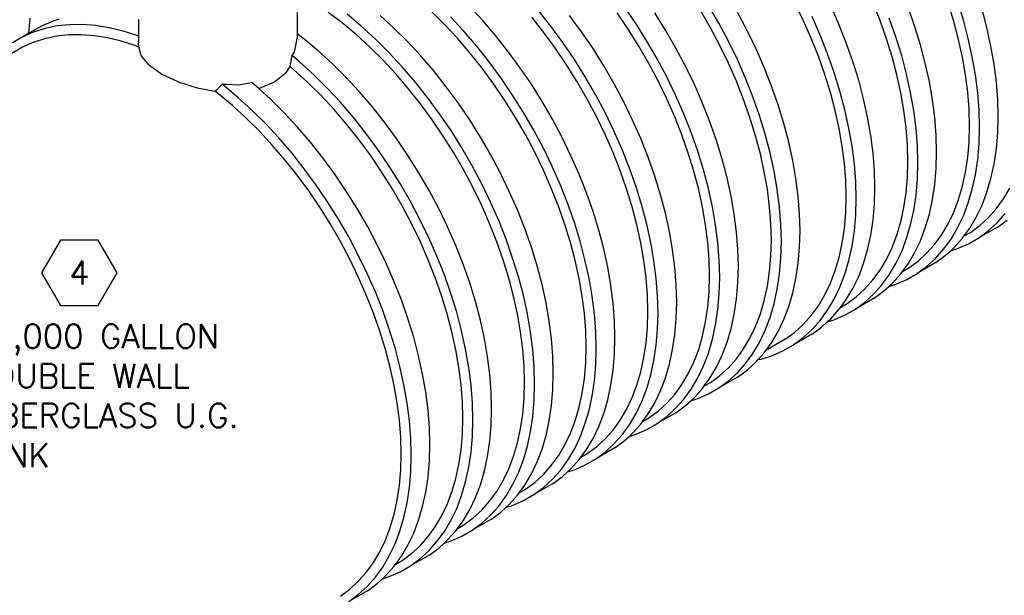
# Model space of a CAD drawing. Extents: x -17300 to -11339, y 1971 to 5059.
# Tile 38 of 81: x -13673 to -13300, y 2734 to 2952. Entities that reach past the tile are written whole.
import ezdxf
from ezdxf.enums import TextEntityAlignment as Align

# ---------------------------------------------------------------- set-up
doc = ezdxf.new("R2010")
doc.units = 0
doc.header["$MEASUREMENT"] = 0
doc.layers.get('0').update_dxf_attribs({"linetype": 'CONTINUOUS'})
doc.layers.add('TANK-SLOPE', color=2, linetype='CONTINUOUS')
doc.layers.add('TEXT', color=3, linetype='CONTINUOUS')
doc.styles.add('SIMPLEX', font='simplex')

# ---------------------------------------------------------------- blocks, each defined once
blk = doc.blocks.new('HEX')
at = {"color": 3}
blk.add_lwpolyline([(-0.0577, 0.1), (-0.1155, 0), (-0.0577, -0.1), (0.0577, -0.1), (0.1155, 0), (0.0577, 0.1)], close=True, dxfattribs=at)
at = {"color": 3, "style": 'SIMPLEX'}
blk.add_attdef('D#', text='', height=0.08, dxfattribs=at).set_placement((0, 0), align=Align.MIDDLE)
blk = doc.blocks.new('5-6 TANKS')
for p, q in [((84.67, -41.77), (82.15, -39.06)), ((129.36, -42.33), (127.42, -38.98)), ((145.32, -41.72), (143.69, -38.35)), ((152.07, -42.52), (150.53, -39.02)), ((159.84, -41.83), (158.49, -38.39)), ((173.78, -41.97), (172.72, -38.53)), ((175.59, -41.69), (174.51, -38.16)), ((49.6, -39.97), (49.6, -44.33)), ((58.14, -42.28), (55.5, -40.27)), ((61.74, -42.88), (59.07, -40.64)), ((67.91, -43.24), (65.28, -40.84)), ((77.47, -42.54), (74.96, -40.05)), ((97.6, -42.9), (95.24, -39.92)), ((103.4, -43.94), (101.13, -40.85)), ((112.23, -43.47), (110.12, -40.36)), ((113.7, -42.44), (111.53, -39.25)), ((119.29, -43.67), (117.23, -40.39)), ((127.78, -43.18), (125.9, -39.92)), ((134.71, -43.71), (132.89, -40.29)), ((166.37, -42.85), (165.13, -39.32)), ((180.06, -43.16), (179.13, -39.65)), ((-1.11, -44.23), (-0.86, -41.34)), ((3.29, -41.97), (1.23, -42.87)), ((4.6, -41.55), (3.29, -41.97)), ((6.54, -42.6), (4.19, -42.85)), ((8.99, -42.58), (6.54, -42.6)), ((11.5, -42.77), (8.99, -42.58)), ((14.08, -43.19), (11.5, -42.77)), ((19.6, -41.63), (19.6, -44.76)), ((60.74, -44.45), (58.14, -42.28)), ((79.92, -45.17), (77.47, -42.54)), ((81.13, -43.81), (78.62, -41.1)), ((87.11, -44.62), (84.67, -41.77)), ((96.25, -44.1), (93.96, -41.21)), ((115.75, -45.71), (113.7, -42.44)), ((131.17, -45.75), (129.36, -42.33)), ((146.82, -45.13), (145.32, -41.72)), ((148.53, -44.57), (146.99, -41.06)), ((153.46, -46.05), (152.07, -42.52)), ((161.05, -45.27), (159.84, -41.83)), ((162.84, -44.9), (161.59, -41.36)), ((174.68, -45.38), (173.78, -41.97)), ((176.52, -45.21), (175.59, -41.69)), ((-0.25, -44.01), (-2.3, -44.92)), ((-1.11, -44.23), (-2.3, -44.92)), ((1.23, -42.87), (-1.11, -44.23)), ((1.92, -43.32), (-0.25, -44.01)), ((4.19, -42.85), (1.92, -43.32)), ((6.41, -44.55), (4.12, -44.79)), ((8.79, -44.52), (6.41, -44.55)), ((11.23, -44.71), (8.79, -44.52)), ((16.71, -43.82), (14.08, -43.19)), ((19.38, -44.68), (16.71, -43.82)), ((19.6, -44.76), (19.38, -44.68)), ((50.93, -45.34), (49.6, -44.33)), ((49.6, -44.33), (49.6, -45.21)), ((63.3, -46.79), (60.74, -44.45)), ((64.37, -45.28), (61.74, -42.88)), ((70.49, -45.8), (67.91, -43.24)), ((83.57, -46.66), (81.13, -43.81)), ((89.47, -47.59), (87.11, -44.62)), ((98.46, -47.1), (96.25, -44.1)), ((99.87, -45.98), (97.6, -42.9)), ((105.57, -47.13), (103.4, -43.94)), ((114.23, -46.66), (112.23, -43.47)), ((121.23, -47.03), (119.29, -43.67)), ((129.54, -46.51), (127.78, -43.18)), ((136.39, -47.18), (134.71, -43.71)), ((149.93, -48.09), (148.53, -44.57)), ((167.46, -46.39), (166.37, -42.85)), ((180.82, -46.64), (180.06, -43.16)), ((-2.3, -44.92), (-4.24, -46.03)), ((-0.19, -45.92), (-2.19, -46.8)), ((1.91, -45.25), (-0.19, -45.92)), ((4.12, -44.79), (1.91, -45.25)), ((13.74, -45.12), (11.23, -44.71)), ((16.3, -45.74), (13.74, -45.12)), ((18.9, -46.57), (16.3, -45.74)), ((19.6, -44.76), (19.6, -46.1)), ((19.68, -46.88), (19.6, -46.1)), ((49.09, -47.83), (49.4, -46.22)), ((49.4, -46.22), (49.6, -45.21)), ((53.61, -47.57), (50.93, -45.34)), ((66.95, -47.84), (64.37, -45.28)), ((73, -48.51), (70.49, -45.8)), ((82.29, -47.94), (79.92, -45.17)), ((102.03, -49.17), (99.87, -45.98)), ((117.69, -49.07), (115.75, -45.71)), ((131.18, -49.89), (129.54, -46.51)), ((132.85, -49.22), (131.17, -45.75)), ((148.17, -48.56), (146.82, -45.13)), ((154.71, -49.59), (153.46, -46.05)), ((162.11, -48.7), (161.05, -45.27)), ((163.93, -48.43), (162.84, -44.9)), ((168.39, -49.9), (167.46, -46.39)), ((175.42, -48.77), (174.68, -45.38)), ((177.29, -48.69), (176.52, -45.21)), ((-2.19, -46.8), (-7.27, -49.73)), ((19.68, -46.88), (18.9, -46.57)), ((20.11, -48.43), (19.68, -46.88)), ((48.69, -48.46), (49.09, -47.83)), ((56.24, -49.97), (53.61, -47.57)), ((65.8, -49.28), (63.3, -46.79)), ((69.46, -50.55), (66.95, -47.84)), ((84.59, -50.83), (82.29, -47.94)), ((85.93, -49.63), (83.57, -46.66)), ((91.73, -50.68), (89.47, -47.59)), ((100.56, -50.2), (98.46, -47.1)), ((107.62, -50.41), (105.57, -47.13)), ((116.11, -49.92), (114.23, -46.66)), ((123.04, -50.45), (121.23, -47.03)), ((137.93, -50.69), (136.39, -47.18)), ((151.17, -51.63), (149.93, -48.09)), ((181.42, -50.08), (180.82, -46.64)), ((20.12, -48.44), (20.11, -48.43)), ((21.61, -50.25), (20.12, -48.44)), ((21.61, -50.25), (21.68, -50.29)), ((48.28, -50.52), (48.69, -48.46)), ((50.07, -49.61), (48.69, -48.46)), ((52.7, -52.02), (50.07, -49.61)), ((58.82, -52.53), (56.24, -49.97)), ((68.25, -51.91), (65.8, -49.28)), ((75.44, -51.35), (73, -48.51)), ((88.2, -52.72), (85.93, -49.63)), ((102.56, -53.39), (100.56, -50.2)), ((104.09, -52.45), (102.03, -49.17)), ((117.88, -53.25), (116.11, -49.92)), ((119.5, -52.49), (117.69, -49.07)), ((132.68, -53.3), (131.18, -49.89)), ((134.39, -52.73), (132.85, -49.22)), ((149.38, -52), (148.17, -48.56)), ((155.8, -53.12), (154.71, -49.59)), ((163.01, -52.12), (162.11, -48.7)), ((164.86, -51.94), (163.93, -48.43)), ((169.16, -53.38), (168.39, -49.9)), ((176.01, -52.11), (175.42, -48.77)), ((177.89, -52.12), (177.29, -48.69)), ((181.85, -53.45), (181.42, -50.08)), ((21.68, -50.29), (24, -51.94)), ((24, -51.94), (27.01, -53.37)), ((45.57, -53.2), (47.59, -51.6)), ((47.59, -51.6), (48.28, -50.52)), ((49.07, -51.19), (48.28, -50.52)), ((51.63, -53.52), (49.07, -51.19)), ((55.28, -54.58), (52.7, -52.02)), ((70.62, -54.68), (68.25, -51.91)), ((71.91, -53.39), (69.46, -50.55)), ((77.8, -54.33), (75.44, -51.35)), ((86.79, -53.84), (84.59, -50.83)), ((93.9, -53.87), (91.73, -50.68)), ((109.56, -53.77), (107.62, -50.41)), ((124.72, -53.92), (123.04, -50.45)), ((139.32, -54.22), (137.93, -50.69)), ((150.44, -55.44), (149.38, -52)), ((152.26, -55.16), (151.17, -51.63)), ((163.76, -55.5), (163.01, -52.12)), ((165.62, -55.42), (164.86, -51.94)), ((176.42, -55.39), (176.01, -52.11)), ((178.31, -55.49), (177.89, -52.12)), ((27.01, -53.37), (27.1, -53.42)), ((27.1, -53.42), (30.72, -54.56)), ((34.6, -54.76), (35.41, -53.87)), ((35.41, -53.87), (36.16, -53.87)), ((35.73, -54.12), (35.41, -53.87)), ((36.16, -53.87), (38.49, -53.95)), ((38.49, -53.95), (41.02, -53.54)), ((41.94, -54.31), (41.02, -53.54)), ((42.34, -54.68), (44.74, -53.69)), ((44.74, -53.69), (45.21, -53.5)), ((45.21, -53.5), (45.57, -53.2)), ((54.14, -56.01), (51.63, -53.52)), ((61.33, -55.24), (58.82, -52.53)), ((74.26, -56.37), (71.91, -53.39)), ((88.9, -56.94), (86.79, -53.84)), ((90.36, -55.91), (88.2, -52.72)), ((95.95, -57.15), (93.9, -53.87)), ((104.45, -56.66), (102.56, -53.39)), ((106.02, -55.81), (104.09, -52.45)), ((111.37, -57.19), (109.56, -53.77)), ((119.51, -56.62), (117.88, -53.25)), ((121.18, -55.96), (119.5, -52.49)), ((126.26, -57.43), (124.72, -53.92)), ((134.03, -56.73), (132.68, -53.3)), ((135.79, -56.26), (134.39, -52.73)), ((156.72, -56.64), (155.8, -53.12)), ((169.75, -56.81), (169.16, -53.38)), ((182.11, -56.75), (181.85, -53.45)), ((30.72, -54.56), (30.75, -54.57)), ((30.75, -54.57), (34.02, -55.15)), ((34.02, -55.15), (34.6, -54.76)), ((34.8, -55.75), (34.02, -55.15)), ((37.4, -57.92), (34.8, -55.75)), ((38.41, -56.35), (35.73, -54.12)), ((42.34, -54.68), (41.94, -54.31)), ((44.57, -56.71), (42.34, -54.68)), ((57.8, -57.28), (55.28, -54.58)), ((63.77, -58.09), (61.33, -55.24)), ((72.92, -57.57), (70.62, -54.68)), ((80.07, -57.41), (77.8, -54.33)), ((107.84, -59.23), (106.02, -55.81)), ((140.57, -57.76), (139.32, -54.22)), ((151.35, -58.86), (150.44, -55.44)), ((153.19, -58.68), (152.26, -55.16)), ((164.34, -58.84), (163.76, -55.5)), ((166.22, -58.85), (165.62, -55.42)), ((176.67, -58.6), (176.42, -55.39)), ((178.57, -58.79), (178.31, -55.49)), ((41.04, -58.75), (38.41, -56.35)), ((47.15, -59.27), (44.57, -56.71)), ((56.58, -58.65), (54.14, -56.01)), ((60.24, -60.13), (57.8, -57.28)), ((75.12, -60.57), (72.92, -57.57)), ((76.53, -59.45), (74.26, -56.37)), ((82.23, -60.6), (80.07, -57.41)), ((90.9, -60.13), (88.9, -56.94)), ((92.42, -59.19), (90.36, -55.91)), ((97.89, -60.5), (95.95, -57.15)), ((106.21, -59.98), (104.45, -56.66)), ((113.05, -60.66), (111.37, -57.19)), ((121.01, -60.03), (119.51, -56.62)), ((122.72, -59.47), (121.18, -55.96)), ((127.65, -60.95), (126.26, -57.43)), ((135.24, -60.17), (134.03, -56.73)), ((137.03, -59.8), (135.79, -56.26)), ((157.49, -60.12), (156.72, -56.64)), ((170.18, -60.19), (169.75, -56.81)), ((182.19, -59.96), (182.11, -56.75)), ((39.96, -60.26), (37.4, -57.92)), ((43.62, -61.31), (41.04, -58.75)), ((49.67, -61.98), (47.15, -59.27)), ((58.96, -61.41), (56.58, -58.65)), ((66.13, -61.06), (63.77, -58.09)), ((78.7, -62.64), (76.53, -59.45)), ((94.36, -62.54), (92.42, -59.19)), ((109.52, -62.7), (107.84, -59.23)), ((124.12, -63), (122.72, -59.47)), ((141.65, -61.29), (140.57, -57.76)), ((152.09, -62.24), (151.35, -58.86)), ((153.95, -62.16), (153.19, -58.68)), ((164.76, -62.12), (164.34, -58.84)), ((166.65, -62.23), (166.22, -58.85)), ((176.76, -61.72), (176.67, -58.6)), ((178.66, -62), (178.57, -58.79)), ((42.47, -62.75), (39.96, -60.26)), ((46.13, -64.02), (43.62, -61.31)), ((61.25, -64.31), (58.96, -61.41)), ((62.6, -63.1), (60.24, -60.13)), ((68.4, -64.15), (66.13, -61.06)), ((77.23, -63.67), (75.12, -60.57)), ((84.29, -63.88), (82.23, -60.6)), ((92.78, -63.39), (90.9, -60.13)), ((99.7, -63.92), (97.89, -60.5)), ((107.84, -63.36), (106.21, -59.98)), ((114.59, -64.16), (113.05, -60.66)), ((122.37, -63.46), (121.01, -60.03)), ((128.9, -64.49), (127.65, -60.95)), ((136.3, -63.6), (135.24, -60.17)), ((138.12, -63.33), (137.03, -59.8)), ((142.58, -64.8), (141.65, -61.29)), ((158.09, -63.55), (157.49, -60.12)), ((170.44, -63.48), (170.18, -60.19)), ((182.11, -63.07), (182.19, -59.96)), ((44.91, -65.38), (42.47, -62.75)), ((52.11, -64.83), (49.67, -61.98)), ((64.86, -66.19), (62.6, -63.1)), ((80.75, -65.92), (78.7, -62.64)), ((96.17, -65.96), (94.36, -62.54)), ((111.06, -66.2), (109.52, -62.7)), ((125.36, -66.53), (124.12, -63)), ((152.67, -65.58), (152.09, -62.24)), ((154.55, -65.59), (153.95, -62.16)), ((165.01, -65.33), (164.76, -62.12)), ((166.9, -65.53), (166.65, -62.23)), ((176.67, -64.75), (176.76, -61.72)), ((178.57, -65.12), (178.66, -62)), ((181.85, -66.08), (182.11, -63.07)), ((48.57, -66.87), (46.13, -64.02)), ((54.47, -67.8), (52.11, -64.83)), ((63.46, -67.31), (61.25, -64.31)), ((70.56, -67.34), (68.4, -64.15)), ((79.23, -66.86), (77.23, -63.67)), ((86.23, -67.24), (84.29, -63.88)), ((94.54, -66.72), (92.78, -63.39)), ((101.38, -67.39), (99.7, -63.92)), ((109.34, -66.77), (107.84, -63.36)), ((115.99, -67.69), (114.59, -64.16)), ((123.58, -66.9), (122.37, -63.46)), ((129.99, -68.02), (128.9, -64.49)), ((137.2, -67.02), (136.3, -63.6)), ((139.05, -66.84), (138.12, -63.33)), ((143.35, -68.28), (142.58, -64.8)), ((158.51, -66.92), (158.09, -63.55)), ((170.53, -66.7), (170.44, -63.48)), ((176.42, -67.67), (176.67, -64.75)), ((178.31, -68.12), (178.57, -65.12)), ((47.29, -68.15), (44.91, -65.38)), ((50.93, -69.84), (48.57, -66.87)), ((67.03, -69.38), (64.86, -66.19)), ((81.11, -70.13), (79.23, -66.86)), ((82.69, -69.28), (80.75, -65.92)), ((96.18, -70.09), (94.54, -66.72)), ((97.85, -69.43), (96.17, -65.96)), ((110.7, -70.2), (109.34, -66.77)), ((112.45, -69.73), (111.06, -66.2)), ((124.63, -70.34), (123.58, -66.9)), ((126.45, -70.07), (125.36, -66.53)), ((137.95, -70.41), (137.2, -67.02)), ((139.81, -70.32), (139.05, -66.84)), ((153.09, -68.86), (152.67, -65.58)), ((154.98, -68.96), (154.55, -65.59)), ((158.77, -70.22), (158.51, -66.92)), ((165.09, -68.46), (165.01, -65.33)), ((166.99, -68.74), (166.9, -65.53)), ((170.44, -69.81), (170.53, -66.7)), ((181.42, -68.95), (181.85, -66.08)), ((49.58, -71.04), (47.29, -68.15)), ((56.73, -70.89), (54.47, -67.8)), ((65.56, -70.41), (63.46, -67.31)), ((72.62, -70.62), (70.56, -67.34)), ((88.04, -70.66), (86.23, -67.24)), ((102.92, -70.9), (101.38, -67.39)), ((117.23, -71.23), (115.99, -67.69)), ((130.91, -71.54), (129.99, -68.02)), ((143.94, -71.71), (143.35, -68.28)), ((153.34, -72.07), (153.09, -68.86)), ((165.01, -71.49), (165.09, -68.46)), ((166.9, -71.85), (166.99, -68.74)), ((176.01, -70.47), (176.42, -67.67)), ((177.89, -70.99), (178.31, -68.12)), ((53.2, -72.93), (50.93, -69.84)), ((67.56, -73.6), (65.56, -70.41)), ((69.08, -72.66), (67.03, -69.38)), ((74.56, -73.97), (72.62, -70.62)), ((82.88, -73.45), (81.11, -70.13)), ((84.5, -72.7), (82.69, -69.28)), ((89.72, -74.13), (88.04, -70.66)), ((97.67, -73.5), (96.18, -70.09)), ((99.39, -72.94), (97.85, -69.43)), ((111.91, -73.64), (110.7, -70.2)), ((113.7, -73.27), (112.45, -69.73)), ((125.54, -73.76), (124.63, -70.34)), ((127.38, -73.58), (126.45, -70.07)), ((138.53, -73.74), (137.95, -70.41)), ((140.41, -73.76), (139.81, -70.32)), ((155.24, -72.26), (154.98, -68.96)), ((158.86, -73.43), (158.77, -70.22)), ((170.18, -72.81), (170.44, -69.81)), ((175.42, -73.14), (176.01, -70.47)), ((180.82, -71.7), (181.42, -68.95)), ((51.79, -74.04), (49.58, -71.04)), ((58.9, -74.07), (56.73, -70.89)), ((104.32, -74.43), (102.92, -70.9)), ((118.32, -74.76), (117.23, -71.23)), ((131.68, -75.02), (130.91, -71.54)), ((144.37, -75.09), (143.94, -71.71)), ((153.42, -75.19), (153.34, -72.07)), ((155.32, -75.47), (155.24, -72.26)), ((164.76, -74.4), (165.01, -71.49)), ((166.65, -74.85), (166.9, -71.85)), ((177.29, -73.74), (177.89, -70.99)), ((180.06, -74.29), (180.82, -71.7)), ((53.89, -77.15), (51.79, -74.04)), ((55.36, -76.12), (53.2, -72.93)), ((60.95, -77.35), (58.9, -74.07)), ((69.45, -76.86), (67.56, -73.6)), ((71.02, -76.02), (69.08, -72.66)), ((76.37, -77.39), (74.56, -73.97)), ((84.51, -76.83), (82.88, -73.45)), ((86.18, -76.17), (84.5, -72.7)), ((91.26, -77.63), (89.72, -74.13)), ((99.03, -76.94), (97.67, -73.5)), ((100.78, -76.47), (99.39, -72.94)), ((105.56, -77.96), (104.32, -74.43)), ((112.97, -77.08), (111.91, -73.64)), ((114.78, -76.8), (113.7, -73.27)), ((126.28, -77.14), (125.54, -73.76)), ((128.14, -77.06), (127.38, -73.58)), ((138.95, -77.03), (138.53, -73.74)), ((140.84, -77.13), (140.41, -73.76)), ((158.77, -76.55), (158.86, -73.43)), ((164.34, -77.2), (164.76, -74.4)), ((169.75, -75.69), (170.18, -72.81)), ((174.68, -75.66), (175.42, -73.14)), ((176.52, -76.33), (177.29, -73.74)), ((179.13, -76.73), (180.06, -74.29)), ((183.18, -75.56), (184.39, -73.51)), ((57.42, -79.4), (55.36, -76.12)), ((72.83, -79.43), (71.02, -76.02)), ((87.72, -79.67), (86.18, -76.17)), ((119.25, -78.27), (118.32, -74.76)), ((132.28, -78.45), (131.68, -75.02)), ((144.63, -78.39), (144.37, -75.09)), ((153.34, -78.22), (153.42, -75.19)), ((155.24, -78.59), (155.32, -75.47)), ((166.22, -77.73), (166.65, -74.85)), ((169.16, -78.43), (169.75, -75.69)), ((173.78, -78.04), (174.68, -75.66)), ((175.59, -78.78), (176.52, -76.33)), ((181.82, -77.42), (183.18, -75.56)), ((55.89, -80.34), (53.89, -77.15)), ((62.89, -80.71), (60.95, -77.35)), ((71.21, -80.19), (69.45, -76.86)), ((78.05, -80.86), (76.37, -77.39)), ((86.01, -80.24), (84.51, -76.83)), ((92.65, -81.16), (91.26, -77.63)), ((100.24, -80.38), (99.03, -76.94)), ((102.03, -80.01), (100.78, -76.47)), ((106.65, -81.5), (105.56, -77.96)), ((113.87, -80.49), (112.97, -77.08)), ((115.71, -80.31), (114.78, -76.8)), ((126.86, -80.48), (126.28, -77.14)), ((128.74, -80.49), (128.14, -77.06)), ((139.2, -80.23), (138.95, -77.03)), ((141.09, -80.43), (140.84, -77.13)), ((158.51, -79.55), (158.77, -76.55)), ((163.76, -79.87), (164.34, -77.2)), ((165.62, -80.47), (166.22, -77.73)), ((172.72, -80.25), (173.78, -78.04)), ((178.04, -79.01), (179.13, -76.73)), ((180.32, -79.1), (181.82, -77.42)), ((59.36, -82.75), (57.42, -79.4)), ((74.51, -82.9), (72.83, -79.43)), ((89.12, -83.2), (87.72, -79.67)), ((103.12, -83.54), (102.03, -80.01)), ((120.01, -81.75), (119.25, -78.27)), ((132.71, -81.82), (132.28, -78.45)), ((144.72, -81.6), (144.63, -78.39)), ((153.09, -81.14), (153.34, -78.22)), ((154.98, -81.59), (155.24, -78.59)), ((158.09, -82.42), (158.51, -79.55)), ((163.01, -82.4), (163.76, -79.87)), ((168.39, -81.03), (169.16, -78.43)), ((174.51, -81.05), (175.59, -78.78)), ((176.8, -81.11), (178.04, -79.01)), ((178.69, -80.59), (180.32, -79.1)), ((180.31, -81.59), (181.99, -80.06)), ((181.99, -80.06), (183.53, -78.33)), ((182.04, -80.88), (183.85, -79.55)), ((57.78, -83.6), (55.89, -80.34)), ((64.7, -84.13), (62.89, -80.71)), ((72.84, -83.57), (71.21, -80.19)), ((79.59, -84.37), (78.05, -80.86)), ((87.36, -83.67), (86.01, -80.24)), ((93.9, -84.7), (92.65, -81.16)), ((101.3, -83.81), (100.24, -80.38)), ((107.58, -85.01), (106.65, -81.5)), ((114.61, -83.88), (113.87, -80.49)), ((116.48, -83.79), (115.71, -80.31)), ((120.61, -85.19), (120.01, -81.75)), ((127.28, -83.76), (126.86, -80.48)), ((129.17, -83.86), (128.74, -80.49)), ((132.96, -85.12), (132.71, -81.82)), ((139.28, -83.36), (139.2, -80.23)), ((141.18, -83.64), (141.09, -80.43)), ((144.63, -84.71), (144.72, -81.6)), ((152.67, -83.94), (153.09, -81.14)), ((154.55, -84.47), (154.98, -81.59)), ((164.86, -83.07), (165.62, -80.47)), ((167.46, -83.47), (168.39, -81.03)), ((171.51, -82.29), (172.72, -80.25)), ((173.26, -83.15), (174.51, -81.05)), ((175.74, -82.57), (176.8, -81.11)), ((175.74, -82.57), (176.93, -81.88)), ((176.93, -81.88), (178.69, -80.59)), ((182.04, -80.88), (178.5, -82.92)), ((178.5, -82.92), (180.31, -81.59)), ((59.54, -86.93), (57.78, -83.6)), ((61.17, -86.17), (59.36, -82.75)), ((74.34, -86.98), (72.84, -83.57)), ((76.05, -86.41), (74.51, -82.9)), ((88.57, -87.11), (87.36, -83.67)), ((90.36, -86.74), (89.12, -83.2)), ((104.04, -87.05), (103.12, -83.54)), ((127.53, -86.97), (127.28, -83.76)), ((139.2, -86.39), (139.28, -83.36)), ((141.09, -86.75), (141.18, -83.64)), ((157.49, -85.17), (158.09, -82.42)), ((162.11, -84.77), (163.01, -82.4)), ((163.93, -85.51), (164.86, -83.07)), ((166.37, -85.75), (167.46, -83.47)), ((170.15, -84.16), (171.51, -82.29)), ((171.87, -85.07), (173.26, -83.15)), ((173.86, -84.76), (175.4, -83.03)), ((175.4, -83.03), (175.74, -82.57)), ((176.57, -84.04), (178.5, -82.92)), ((66.38, -87.6), (64.7, -84.13)), ((80.98, -87.9), (79.59, -84.37)), ((94.98, -88.23), (93.9, -84.7)), ((102.2, -87.23), (101.3, -83.81)), ((108.34, -88.49), (107.58, -85.01)), ((115.19, -87.22), (114.61, -83.88)), ((117.07, -87.23), (116.48, -83.79)), ((121.04, -88.56), (120.61, -85.19)), ((129.43, -87.16), (129.17, -83.86)), ((133.05, -88.33), (132.96, -85.12)), ((144.37, -87.71), (144.63, -84.71)), ((152.09, -86.61), (152.67, -83.94)), ((153.95, -87.21), (154.55, -84.47)), ((156.72, -87.76), (157.49, -85.17)), ((161.05, -86.99), (162.11, -84.77)), ((162.84, -87.79), (163.93, -85.51)), ((168.65, -85.84), (170.15, -84.16)), ((170.33, -86.8), (171.87, -85.07)), ((172.18, -86.29), (173.2, -85.36)), ((173.2, -85.36), (173.86, -84.76)), ((173.2, -85.36), (174.51, -84.94)), ((174.51, -84.94), (176.57, -84.04)), ((61.17, -90.3), (59.54, -86.93)), ((62.85, -89.64), (61.17, -86.17)), ((75.7, -90.41), (74.34, -86.98)), ((77.45, -89.94), (76.05, -86.41)), ((89.63, -90.55), (88.57, -87.11)), ((91.45, -90.27), (90.36, -86.74)), ((102.95, -90.61), (102.2, -87.23)), ((104.81, -90.53), (104.04, -87.05)), ((115.61, -90.5), (115.19, -87.22)), ((117.5, -90.6), (117.07, -87.23)), ((127.61, -90.09), (127.53, -86.97)), ((129.51, -90.38), (129.43, -87.16)), ((138.95, -89.31), (139.2, -86.39)), ((140.84, -89.75), (141.09, -86.75)), ((151.35, -89.13), (152.09, -86.61)), ((153.19, -89.81), (153.95, -87.21)), ((159.84, -89.03), (161.05, -86.99)), ((165.13, -87.85), (166.37, -85.75)), ((165.26, -88.62), (167.02, -87.33)), ((167.02, -87.33), (168.65, -85.84)), ((168.65, -88.33), (170.33, -86.8)), ((170.37, -87.61), (172.18, -86.29)), ((67.92, -91.11), (66.38, -87.6)), ((82.23, -91.44), (80.98, -87.9)), ((95.91, -91.75), (94.98, -88.23)), ((108.94, -91.92), (108.34, -88.49)), ((121.3, -91.86), (121.04, -88.56)), ((132.96, -91.45), (133.05, -88.33)), ((138.53, -92.1), (138.95, -89.31)), ((143.94, -90.59), (144.37, -87.71)), ((150.44, -91.51), (151.35, -89.13)), ((155.8, -90.21), (156.72, -87.76)), ((158.49, -90.89), (159.84, -89.03)), ((161.59, -89.89), (162.84, -87.79)), ((163.74, -89.76), (164.07, -89.3)), ((164.07, -89.3), (165.13, -87.85)), ((164.07, -89.3), (165.26, -88.62)), ((170.37, -87.61), (166.84, -89.66)), ((166.84, -89.66), (168.65, -88.33)), ((62.67, -93.71), (61.17, -90.3)), ((64.39, -93.15), (62.85, -89.64)), ((69.32, -94.63), (67.92, -91.11)), ((76.91, -93.85), (75.7, -90.41)), ((78.69, -93.48), (77.45, -89.94)), ((90.54, -93.97), (89.63, -90.55)), ((92.38, -93.79), (91.45, -90.27)), ((103.53, -93.95), (102.95, -90.61)), ((105.41, -93.96), (104.81, -90.53)), ((115.86, -93.71), (115.61, -90.5)), ((117.76, -93.9), (117.5, -90.6)), ((127.53, -93.12), (127.61, -90.09)), ((129.43, -93.49), (129.51, -90.38)), ((140.41, -92.63), (140.84, -89.75)), ((143.35, -93.33), (143.94, -90.59)), ((152.26, -92.25), (153.19, -89.81)), ((154.71, -92.48), (155.8, -90.21)), ((156.99, -92.57), (158.49, -90.89)), ((160.2, -91.81), (161.59, -89.89)), ((162.2, -91.49), (163.74, -89.76)), ((162.84, -91.68), (164.9, -90.77)), ((164.9, -90.77), (166.84, -89.66)), ((83.32, -94.97), (82.23, -91.44)), ((96.68, -95.23), (95.91, -91.75)), ((109.37, -95.3), (108.94, -91.92)), ((121.38, -95.07), (121.3, -91.86)), ((132.71, -94.45), (132.96, -91.45)), ((137.95, -94.77), (138.53, -92.1)), ((139.81, -95.37), (140.41, -92.63)), ((149.38, -93.72), (150.44, -91.51)), ((151.17, -94.52), (152.26, -92.25)), ((153.46, -94.58), (154.71, -92.48)), ((155.35, -94.06), (156.99, -92.57)), ((158.66, -93.53), (160.2, -91.81)), ((158.7, -94.35), (160.52, -93.02)), ((160.52, -93.02), (161.53, -92.1)), ((161.53, -92.1), (162.2, -91.49)), ((161.53, -92.1), (162.84, -91.68)), ((64.03, -97.14), (62.67, -93.71)), ((65.78, -96.68), (64.39, -93.15)), ((70.56, -98.17), (69.32, -94.63)), ((77.97, -97.28), (76.91, -93.85)), ((79.78, -97.01), (78.69, -93.48)), ((91.28, -97.35), (90.54, -93.97)), ((93.14, -97.27), (92.38, -93.79)), ((103.94, -97.23), (103.53, -93.95)), ((105.84, -97.34), (105.41, -93.96)), ((115.95, -96.83), (115.86, -93.71)), ((117.85, -97.11), (117.76, -93.9)), ((127.28, -96.04), (127.53, -93.12)), ((129.17, -96.49), (129.43, -93.49)), ((132.28, -97.33), (132.71, -94.45)), ((137.2, -97.3), (137.95, -94.77)), ((142.58, -95.93), (143.35, -93.33)), ((148.17, -95.76), (149.38, -93.72)), ((149.93, -96.62), (151.17, -94.52)), ((152.4, -96.04), (153.46, -94.58)), ((153.59, -95.35), (155.35, -94.06)), ((158.7, -94.35), (155.17, -96.39)), ((156.98, -95.06), (158.66, -93.53)), ((67.03, -100.21), (65.78, -96.68)), ((84.25, -98.48), (83.32, -94.97)), ((97.27, -98.66), (96.68, -95.23)), ((109.63, -98.59), (109.37, -95.3)), ((121.3, -98.18), (121.38, -95.07)), ((126.86, -98.84), (127.28, -96.04)), ((128.74, -99.37), (129.17, -96.49)), ((139.05, -97.97), (139.81, -95.37)), ((141.65, -98.37), (142.58, -95.93)), ((146.82, -97.63), (148.17, -95.76)), ((148.53, -98.54), (149.93, -96.62)), ((150.53, -98.23), (152.07, -96.5)), ((152.07, -96.5), (152.4, -96.04)), ((152.4, -96.04), (153.59, -95.35)), ((153.23, -97.51), (155.17, -96.39)), ((155.17, -96.39), (156.98, -95.06)), ((65.24, -100.59), (64.03, -97.14)), ((71.65, -101.7), (70.56, -98.17)), ((78.87, -100.7), (77.97, -97.28)), ((80.71, -100.52), (79.78, -97.01)), ((85.01, -101.96), (84.25, -98.48)), ((91.86, -100.69), (91.28, -97.35)), ((93.74, -100.7), (93.14, -97.27)), ((97.7, -102.03), (97.27, -98.66)), ((104.2, -100.44), (103.94, -97.23)), ((106.09, -100.64), (105.84, -97.34)), ((109.71, -101.81), (109.63, -98.59)), ((115.86, -99.86), (115.95, -96.83)), ((117.76, -100.22), (117.85, -97.11)), ((121.04, -101.18), (121.3, -98.18)), ((131.68, -100.07), (132.28, -97.33)), ((136.3, -99.67), (137.2, -97.3)), ((138.12, -100.41), (139.05, -97.97)), ((140.57, -100.65), (141.65, -98.37)), ((145.32, -99.31), (146.82, -97.63)), ((146.99, -100.27), (148.53, -98.54)), ((149.86, -98.83), (150.53, -98.23)), ((149.86, -98.83), (151.17, -98.42)), ((151.17, -98.42), (153.23, -97.51)), ((68.11, -103.75), (67.03, -100.21)), ((81.47, -104), (80.71, -100.52)), ((104.28, -103.57), (104.2, -100.44)), ((115.61, -102.78), (115.86, -99.86)), ((117.5, -103.23), (117.76, -100.22)), ((126.28, -101.51), (126.86, -98.84)), ((128.14, -102.11), (128.74, -99.37)), ((130.91, -102.67), (131.68, -100.07)), ((135.24, -101.89), (136.3, -99.67)), ((137.03, -102.69), (138.12, -100.41)), ((143.69, -100.8), (145.32, -99.31)), ((145.31, -101.8), (146.99, -100.27)), ((147.04, -101.09), (148.85, -99.76)), ((148.85, -99.76), (149.86, -98.83)), ((66.3, -104.02), (65.24, -100.59)), ((72.58, -105.22), (71.65, -101.7)), ((79.61, -104.09), (78.87, -100.7)), ((85.61, -105.39), (85.01, -101.96)), ((92.28, -103.97), (91.86, -100.69)), ((94.17, -104.07), (93.74, -100.7)), ((97.96, -105.33), (97.7, -102.03)), ((106.18, -103.85), (106.09, -100.64)), ((109.63, -104.92), (109.71, -101.81)), ((120.61, -104.06), (121.04, -101.18)), ((125.54, -104.03), (126.28, -101.51)), ((127.38, -104.71), (128.14, -102.11)), ((134.03, -103.93), (135.24, -101.89)), ((141.92, -102.09), (138.26, -104.21)), ((139.32, -102.75), (140.57, -100.65)), ((141.92, -102.09), (143.69, -100.8)), ((147.04, -101.09), (143.5, -103.13)), ((143.5, -103.13), (145.31, -101.8)), ((67.2, -107.44), (66.3, -104.02)), ((69.04, -107.26), (68.11, -103.75)), ((80.19, -107.43), (79.61, -104.09)), ((82.07, -107.44), (81.47, -104)), ((92.53, -107.18), (92.28, -103.97)), ((94.43, -107.37), (94.17, -104.07)), ((104.2, -106.59), (104.28, -103.57)), ((106.09, -106.96), (106.18, -103.85)), ((115.19, -105.58), (115.61, -102.78)), ((117.07, -106.1), (117.5, -103.23)), ((120.01, -106.8), (120.61, -104.06)), ((124.63, -106.41), (125.54, -104.03)), ((129.99, -105.11), (130.91, -102.67)), ((132.68, -105.8), (134.03, -103.93)), ((135.79, -104.79), (137.03, -102.69)), ((137.93, -104.67), (138.26, -104.21)), ((138.26, -104.21), (139.32, -102.75)), ((139.51, -105.15), (141.56, -104.25)), ((141.56, -104.25), (143.5, -103.13)), ((73.34, -108.7), (72.58, -105.22)), ((86.04, -108.77), (85.61, -105.39)), ((98.05, -108.54), (97.96, -105.33)), ((109.37, -107.92), (109.63, -104.92)), ((114.61, -108.24), (115.19, -105.58)), ((116.48, -108.85), (117.07, -106.1)), ((126.45, -107.15), (127.38, -104.71)), ((128.9, -107.38), (129.99, -105.11)), ((131.18, -107.48), (132.68, -105.8)), ((134.39, -106.71), (135.79, -104.79)), ((136.39, -106.39), (136.77, -105.96)), ((136.77, -105.96), (137.93, -104.67)), ((136.77, -105.96), (137.34, -105.84)), ((137.34, -105.84), (139.51, -105.15)), ((67.94, -110.82), (67.2, -107.44)), ((69.81, -110.74), (69.04, -107.26)), ((80.61, -110.71), (80.19, -107.43)), ((82.5, -110.81), (82.07, -107.44)), ((92.61, -110.3), (92.53, -107.18)), ((94.51, -110.58), (94.43, -107.37)), ((103.94, -109.51), (104.2, -106.59)), ((105.84, -109.96), (106.09, -106.96)), ((108.94, -110.8), (109.37, -107.92)), ((119.25, -109.4), (120.01, -106.8)), ((123.58, -108.62), (124.63, -106.41)), ((125.36, -109.42), (126.45, -107.15)), ((127.65, -109.48), (128.9, -107.38)), ((129.54, -108.96), (131.18, -107.48)), ((132.85, -108.43), (134.39, -106.71)), ((132.89, -109.25), (134.71, -107.92)), ((134.71, -107.92), (136.39, -106.39)), ((73.94, -112.13), (73.34, -108.7)), ((86.29, -112.07), (86.04, -108.77)), ((97.96, -111.66), (98.05, -108.54)), ((103.53, -112.31), (103.94, -109.51)), ((113.87, -110.77), (114.61, -108.24)), ((115.71, -111.44), (116.48, -108.85)), ((118.32, -111.84), (119.25, -109.4)), ((122.37, -110.67), (123.58, -108.62)), ((124.12, -111.53), (125.36, -109.42)), ((126.59, -110.94), (127.65, -109.48)), ((127.78, -110.26), (129.54, -108.96)), ((132.89, -109.25), (129.36, -111.29)), ((131.17, -109.97), (132.85, -108.43)), ((68.53, -114.16), (67.94, -110.82)), ((70.4, -114.17), (69.81, -110.74)), ((80.86, -113.91), (80.61, -110.71)), ((82.76, -114.11), (82.5, -110.81)), ((92.53, -113.33), (92.61, -110.3)), ((94.43, -113.7), (94.51, -110.58)), ((97.7, -114.66), (97.96, -111.66)), ((105.41, -112.84), (105.84, -109.96)), ((108.34, -113.54), (108.94, -110.8)), ((112.97, -113.15), (113.87, -110.77)), ((114.78, -113.88), (115.71, -111.44)), ((121.01, -112.53), (122.37, -110.67)), ((122.72, -113.44), (124.12, -111.53)), ((124.72, -113.13), (126.26, -111.4)), ((126.26, -111.4), (126.59, -110.94)), ((126.59, -110.94), (127.78, -110.26)), ((127.42, -112.41), (129.36, -111.29)), ((129.36, -111.29), (131.17, -109.97)), ((74.37, -115.5), (73.94, -112.13)), ((86.38, -115.28), (86.29, -112.07)), ((92.28, -116.25), (92.53, -113.33)), ((102.95, -114.98), (103.53, -112.31)), ((104.81, -115.58), (105.41, -112.84)), ((107.58, -116.14), (108.34, -113.54)), ((111.91, -115.36), (112.97, -113.15)), ((117.23, -114.12), (118.32, -111.84)), ((119.51, -114.21), (121.01, -112.53)), ((121.18, -115.17), (122.72, -113.44)), ((124.06, -113.73), (124.72, -113.13)), ((124.06, -113.73), (125.37, -113.32)), ((125.37, -113.32), (127.42, -112.41)), ((68.94, -117.44), (68.53, -114.16)), ((70.83, -117.54), (70.4, -114.17)), ((80.94, -117.04), (80.86, -113.91)), ((82.84, -117.32), (82.76, -114.11)), ((86.29, -118.39), (86.38, -115.28)), ((94.17, -116.7), (94.43, -113.7)), ((97.27, -117.53), (97.7, -114.66)), ((102.2, -117.51), (102.95, -114.98)), ((110.7, -117.4), (111.91, -115.36)), ((113.7, -116.16), (114.78, -113.88)), ((115.99, -116.22), (117.23, -114.12)), ((117.88, -115.7), (119.51, -114.21)), ((119.5, -116.7), (121.18, -115.17)), ((121.23, -115.99), (123.04, -114.66)), ((123.04, -114.66), (124.06, -113.73)), ((74.63, -118.8), (74.37, -115.5)), ((80.86, -120.07), (80.94, -117.04)), ((91.86, -119.05), (92.28, -116.25)), ((93.74, -119.58), (94.17, -116.7)), ((104.04, -118.18), (104.81, -115.58)), ((106.65, -118.58), (107.58, -116.14)), ((112.45, -118.26), (113.7, -116.16)), ((114.93, -117.68), (115.99, -116.22)), ((114.93, -117.68), (116.11, -116.99)), ((116.11, -116.99), (117.88, -115.7)), ((121.23, -115.99), (117.69, -118.03)), ((117.69, -118.03), (119.5, -116.7)), ((69.19, -120.65), (68.94, -117.44)), ((71.09, -120.84), (70.83, -117.54)), ((74.71, -122.01), (74.63, -118.8)), ((82.76, -120.43), (82.84, -117.32)), ((86.04, -121.39), (86.29, -118.39)), ((91.28, -121.72), (91.86, -119.05)), ((96.68, -120.28), (97.27, -117.53)), ((101.3, -119.88), (102.2, -117.51)), ((103.12, -120.62), (104.04, -118.18)), ((105.56, -120.86), (106.65, -118.58)), ((109.34, -119.27), (110.7, -117.4)), ((111.06, -120.18), (112.45, -118.26)), ((113.05, -119.87), (114.59, -118.14)), ((113.7, -120.05), (115.75, -119.15)), ((114.59, -118.14), (114.93, -117.68)), ((115.75, -119.15), (117.69, -118.03)), ((69.28, -123.78), (69.19, -120.65)), ((71.18, -124.06), (71.09, -120.84)), ((80.61, -122.99), (80.86, -120.07)), ((82.5, -123.43), (82.76, -120.43)), ((93.14, -122.32), (93.74, -119.58)), ((95.91, -122.87), (96.68, -120.28)), ((100.24, -122.09), (101.3, -119.88)), ((102.03, -122.9), (103.12, -120.62)), ((104.32, -122.96), (105.56, -120.86)), ((106.21, -122.44), (107.84, -120.95)), ((107.84, -120.95), (109.34, -119.27)), ((109.52, -121.91), (111.06, -120.18)), ((111.37, -121.4), (112.39, -120.47)), ((112.39, -120.47), (113.05, -119.87)), ((112.39, -120.47), (113.7, -120.05)), ((74.63, -125.13), (74.71, -122.01)), ((85.61, -124.27), (86.04, -121.39)), ((90.54, -124.24), (91.28, -121.72)), ((92.38, -124.92), (93.14, -122.32)), ((94.98, -125.32), (95.91, -122.87)), ((99.03, -124.14), (100.24, -122.09)), ((104.45, -123.73), (106.21, -122.44)), ((109.56, -122.72), (106.02, -124.76)), ((107.84, -123.44), (109.52, -121.91)), ((109.56, -122.72), (111.37, -121.4)), ((69.19, -126.8), (69.28, -123.78)), ((71.09, -127.17), (71.18, -124.06)), ((80.19, -125.78), (80.61, -122.99)), ((82.07, -126.31), (82.5, -123.43)), ((85.01, -127.01), (85.61, -124.27)), ((89.63, -126.62), (90.54, -124.24)), ((97.67, -126), (99.03, -124.14)), ((100.78, -125), (102.03, -122.9)), ((102.92, -124.87), (103.26, -124.41)), ((103.26, -124.41), (104.32, -122.96)), ((103.26, -124.41), (104.45, -123.73)), ((106.02, -124.76), (107.84, -123.44)), ((74.37, -128.13), (74.63, -125.13)), ((79.61, -128.45), (80.19, -125.78)), ((81.47, -129.05), (82.07, -126.31)), ((88.57, -128.83), (89.63, -126.62)), ((91.45, -127.36), (92.38, -124.92)), ((93.9, -127.59), (94.98, -125.32)), ((96.18, -127.68), (97.67, -126)), ((99.39, -126.92), (100.78, -125)), ((100.72, -127.21), (101.38, -126.6)), ((101.38, -126.6), (102.92, -124.87)), ((102.03, -126.79), (104.09, -125.88)), ((104.09, -125.88), (106.02, -124.76)), ((68.94, -129.72), (69.19, -126.8)), ((70.83, -130.17), (71.09, -127.17)), ((73.94, -131.01), (74.37, -128.13)), ((78.87, -130.98), (79.61, -128.45)), ((84.25, -129.61), (85.01, -127.01)), ((90.36, -129.63), (91.45, -127.36)), ((92.65, -129.69), (93.9, -127.59)), ((94.54, -129.17), (96.18, -127.68)), ((97.85, -128.64), (99.39, -126.92)), ((97.89, -129.46), (99.7, -128.13)), ((99.7, -128.13), (100.72, -127.21)), ((100.72, -127.21), (102.03, -126.79)), ((68.53, -132.52), (68.94, -129.72)), ((70.4, -133.05), (70.83, -130.17)), ((80.71, -131.65), (81.47, -129.05)), ((83.32, -132.05), (84.25, -129.61)), ((87.36, -130.87), (88.57, -128.83)), ((89.12, -131.73), (90.36, -129.63)), ((91.59, -131.15), (92.65, -129.69)), ((92.78, -130.46), (94.54, -129.17)), ((97.89, -129.46), (94.36, -131.5)), ((94.36, -131.5), (96.17, -130.17)), ((96.17, -130.17), (97.85, -128.64)), ((73.34, -133.75), (73.94, -131.01)), ((77.97, -133.35), (78.87, -130.98)), ((79.78, -134.09), (80.71, -131.65)), ((82.23, -134.33), (83.32, -132.05)), ((86.01, -132.74), (87.36, -130.87)), ((87.72, -133.65), (89.12, -131.73)), ((89.72, -133.34), (91.26, -131.61)), ((91.26, -131.61), (91.59, -131.15)), ((91.59, -131.15), (92.78, -130.46)), ((92.42, -132.62), (94.36, -131.5)), ((67.94, -135.19), (68.53, -132.52)), ((69.81, -135.79), (70.4, -133.05)), ((72.58, -136.35), (73.34, -133.75)), ((76.91, -135.57), (77.97, -133.35)), ((84.51, -134.42), (86.01, -132.74)), ((86.18, -135.38), (87.72, -133.65)), ((88.04, -134.87), (89.05, -133.94)), ((89.05, -133.94), (89.72, -133.34)), ((89.05, -133.94), (90.36, -133.53)), ((90.36, -133.53), (92.42, -132.62)), ((67.2, -137.72), (67.94, -135.19)), ((69.04, -138.39), (69.81, -135.79)), ((75.7, -137.61), (76.91, -135.57)), ((78.69, -136.37), (79.78, -134.09)), ((80.98, -136.43), (82.23, -134.33)), ((81.11, -137.2), (82.88, -135.91)), ((82.88, -135.91), (84.51, -134.42)), ((84.5, -136.91), (86.18, -135.38)), ((86.23, -136.2), (88.04, -134.87)), ((66.3, -140.09), (67.2, -137.72)), ((71.65, -138.79), (72.58, -136.35)), ((74.34, -139.48), (75.7, -137.61)), ((77.45, -138.47), (78.69, -136.37)), ((79.92, -137.89), (80.98, -136.43)), ((79.92, -137.89), (81.11, -137.2)), ((86.23, -136.2), (82.69, -138.24)), ((82.69, -138.24), (84.5, -136.91)), ((68.11, -140.83), (69.04, -138.39)), ((70.56, -141.06), (71.65, -138.79)), ((72.84, -141.16), (74.34, -139.48)), ((76.05, -140.39), (77.45, -138.47)), ((78.05, -140.07), (79.59, -138.35)), ((78.7, -140.26), (80.75, -139.36)), ((79.59, -138.35), (79.92, -137.89)), ((80.75, -139.36), (82.69, -138.24)), ((65.24, -142.3), (66.3, -140.09)), ((67.03, -143.1), (68.11, -140.83)), ((69.32, -143.16), (70.56, -141.06)), ((71.21, -142.65), (72.84, -141.16)), ((74.51, -142.12), (76.05, -140.39)), ((76.37, -141.6), (77.39, -140.68)), ((77.39, -140.68), (78.05, -140.07)), ((77.39, -140.68), (78.7, -140.26)), ((64.03, -144.35), (65.24, -142.3)), ((65.78, -145.21), (67.03, -143.1)), ((68.26, -144.62), (69.32, -143.16)), ((69.45, -143.94), (71.21, -142.65)), ((74.56, -142.93), (71.02, -144.97)), ((72.83, -143.65), (74.51, -142.12)), ((74.56, -142.93), (76.37, -141.6)), ((62.67, -146.21), (64.03, -144.35)), ((64.39, -147.12), (65.78, -145.21)), ((66.38, -146.81), (67.92, -145.08)), ((67.92, -145.08), (68.26, -144.62)), ((68.26, -144.62), (69.45, -143.94)), ((69.08, -146.09), (71.02, -144.97)), ((71.02, -144.97), (72.83, -143.65)), ((61.17, -147.89), (62.67, -146.21)), ((65.72, -147.41), (66.38, -146.81)), ((65.72, -147.41), (67.03, -147)), ((67.03, -147), (69.08, -146.09)), ((59.54, -149.38), (61.17, -147.89)), ((61.17, -150.38), (62.85, -148.85)), ((62.85, -148.85), (64.39, -147.12)), ((62.89, -149.67), (64.7, -148.34)), ((64.7, -148.34), (65.72, -147.41)), ((57.78, -150.67), (59.54, -149.38)), ((62.89, -149.67), (59.36, -151.71)), ((59.36, -151.71), (61.17, -150.38))]:
    blk.add_line(p, q)

msp = doc.modelspace()

# ---------------------------------------------------------------- block references
at = {"layer": 'TANK-SLOPE', "xscale": 2, "yscale": 2, "zscale": 2}
msp.add_blockref('5-6 TANKS', (-13667.09, 3035.43, 0), dxfattribs=at)
at = {"layer": 'TEXT'}
ref = msp.add_blockref('HEX', (-13650.27, 2856.39, 0), dxfattribs=dict(at, xscale=123.759022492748, yscale=123.759022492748, zscale=123.759022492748))
ref.add_attrib('D#', '4', dxfattribs={"layer": '0', "height": 9, "style": 'SIMPLEX'}).set_placement((-13650.27, 2856.39, 0), align=Align.MIDDLE)

# ---------------------------------------------------------------- texts
at = {"layer": 'TEXT', "insert": (-13691.06, 2836.89, 0), "char_height": 9, "width": 134.9173, "attachment_point": 1, "style": 'SIMPLEX'}
msp.add_mtext('15,000 GALLON DOUBLE WALL FIBERGLASS U.G. TANK', dxfattribs=at)

doc.saveas('drawing.dxf')
